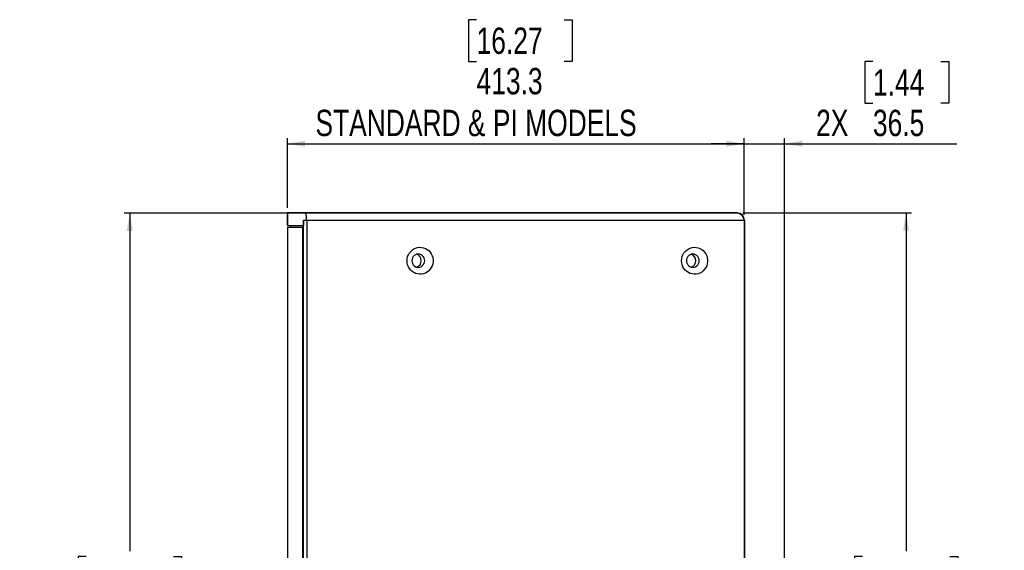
# Model space of a CAD drawing. Header units: millimetres. Extents: x 0 to 4205, y 0 to 2970.
# Tile 22 of 33: x 1633 to 2524, y 1167 to 1647. Entities that reach past the tile are written whole.
import ezdxf

# ---------------------------------------------------------------- set-up
doc = ezdxf.new("R2010")
doc.units = ezdxf.units.MM
doc.header["$LTSCALE"] = 5
doc.layers.add('SLD-0', color=7, linetype='Continuous')
doc.styles.add('SLDTEXTSTYLE0', font='TXT', dxfattribs={"width": 0.75})
doc.dimstyles.new('SLDDIMSTYLE0', dxfattribs={"dimtxt": 23.8125, "dimasz": 16, "dimexe": 0, "dimexo": 0.0625, "dimgap": 5.953125, "dimtad": 0, "dimtih": 1, "dimtoh": 1, "dimdec": 1, "dimrnd": 1e-09, "dimzin": 12, "dimdsep": 46, "dimtxsty": 'SLDTEXTSTYLE0', "dimsah": 1, "dimcen": 0.09, "dimadec": 0, "dimazin": 3, "dimtfac": 1, "dimtdec": 1, "dimtofl": 0, "dimtmove": 0, "dimatfit": 3, "dimfxl": 1, "dimfrac": 2, "dimtolj": 1, "dimtzin": 12, "dimarcsym": 0})
doc.dimstyles.new('SLDDIMSTYLE1', dxfattribs={"dimtxt": 23.8125, "dimasz": 16, "dimexe": 0, "dimexo": 0.0625, "dimgap": 5.953125, "dimtad": 0, "dimtih": 1, "dimtoh": 1, "dimdec": 1, "dimrnd": 1e-09, "dimzin": 12, "dimdsep": 46, "dimtxsty": 'SLDTEXTSTYLE0', "dimsah": 1, "dimcen": 0.09, "dimadec": 0, "dimazin": 3, "dimtfac": 1, "dimtdec": 1, "dimtmove": 0, "dimatfit": 0, "dimfxl": 1, "dimfrac": 2, "dimtolj": 1, "dimtzin": 12, "dimarcsym": 0})

# ---------------------------------------------------------------- blocks, each defined once
blk = doc.blocks.new('_D_14')
at = {"layer": 'SLD-0', "color": 7, "transparency": 16777216}
for p, q in [((2286.89, 1472.36), (2439.77, 1472.36)), ((2434.77, 1472.36), (2434.77, 1166.38)), ((2395.19, 1161.55), (2387.95, 1161.55)), ((2387.95, 1161.55), (2387.95, 1123.72)), ((2474.35, 1161.55), (2481.59, 1161.55)), ((2481.59, 1161.55), (2481.59, 1123.72)), ((2387.95, 1123.72), (2395.19, 1123.72)), ((2481.59, 1123.72), (2474.35, 1123.72)), ((2434.77, 703.2), (2434.77, 1011.47)), ((2286.89, 703.2), (2439.77, 703.2))]:
    blk.add_line(p, q, dxfattribs=at)
for points in [[(2434.77, 1472.36), (2432.02, 1456.36), (2437.52, 1456.36)], [(2434.77, 703.2), (2437.52, 719.2), (2432.02, 719.2)]]:
    blk.add_solid(points, dxfattribs=at)
at = {"layer": 'SLD-0', "color": 7, "transparency": 16777216, "char_height": 23.812, "attachment_point": 1, "style": 'SLDTEXTSTYLE0'}
for s, insert in [('30.28', (2395.19, 1154.42)), ('769.2', (2395.19, 1117.84)), ('OUTDOOR', (2354.75, 1080)), ('MODELS', (2370.78, 1042.17))]:
    blk.add_mtext(s, dxfattribs=dict(at, insert=insert))
blk = doc.blocks.new('_D_17')
at = {"layer": 'SLD-0', "color": 7, "transparency": 16777216}
for p, q in [((1886.27, 1472.06), (1727.35, 1472.06)), ((1732.35, 1472.06), (1732.35, 1166.38)), ((1692.77, 1161.55), (1685.53, 1161.55)), ((1685.53, 1161.55), (1685.53, 1123.72)), ((1771.93, 1161.55), (1779.17, 1161.55)), ((1779.17, 1161.55), (1779.17, 1123.72)), ((1685.53, 1123.72), (1692.77, 1123.72)), ((1779.17, 1123.72), (1771.93, 1123.72)), ((1732.35, 703.5), (1732.35, 1011.47)), ((1886.27, 703.5), (1727.35, 703.5))]:
    blk.add_line(p, q, dxfattribs=at)
for points in [[(1732.35, 1472.06), (1729.6, 1456.06), (1735.1, 1456.06)], [(1732.35, 703.5), (1735.1, 719.5), (1729.6, 719.5)]]:
    blk.add_solid(points, dxfattribs=at)
at = {"layer": 'SLD-0', "color": 7, "transparency": 16777216, "char_height": 23.812, "attachment_point": 1, "style": 'SLDTEXTSTYLE0'}
for s, insert in [('30.26', (1692.77, 1154.42)), ('768.6', (1692.77, 1117.84)), ('STANDARD &', (1632.74, 1080)), ('PI MODELS', (1650.99, 1042.17))]:
    blk.add_mtext(s, dxfattribs=dict(at, insert=insert))
blk = doc.blocks.new('_D_18')
at = {"layer": 'SLD-0', "color": 7, "transparency": 16777216}
for p, q in [((2404.71, 1609.46), (2397.47, 1609.46)), ((2397.47, 1609.46), (2397.47, 1571.62)), ((2466.27, 1609.46), (2473.51, 1609.46)), ((2473.51, 1609.46), (2473.51, 1571.62)), ((2397.47, 1571.62), (2404.71, 1571.62)), ((2473.51, 1571.62), (2466.27, 1571.62)), ((2288.24, 1535.04), (2258.24, 1535.04)), ((2288.24, 1470.71), (2288.24, 1540.04)), ((2288.24, 1535.04), (2324.77, 1535.04)), ((2324.77, 890.85), (2324.77, 1540.04)), ((2324.77, 1535.04), (2480.75, 1535.04))]:
    blk.add_line(p, q, dxfattribs=at)
for points in [[(2288.24, 1535.04), (2272.24, 1537.79), (2272.24, 1532.29)], [(2324.77, 1535.04), (2340.77, 1532.29), (2340.77, 1537.79)]]:
    blk.add_solid(points, dxfattribs=at)
at = {"layer": 'SLD-0', "color": 7, "transparency": 16777216, "char_height": 23.812, "attachment_point": 1, "style": 'SLDTEXTSTYLE0'}
for s, insert in [('1.44', (2404.71, 1602.32)), ('2X', (2353.31, 1565.74)), ('36.5', (2404.71, 1565.74))]:
    blk.add_mtext(s, dxfattribs=dict(at, insert=insert))
blk = doc.blocks.new('_D_19')
at = {"layer": 'SLD-0', "color": 7, "transparency": 16777216}
for p, q in [((2046.1, 1647.29), (2038.86, 1647.29)), ((2038.86, 1647.29), (2038.86, 1609.46)), ((2125.26, 1647.29), (2132.5, 1647.29)), ((2132.5, 1647.29), (2132.5, 1609.46)), ((2038.86, 1609.46), (2046.1, 1609.46)), ((2132.5, 1609.46), (2125.26, 1609.46)), ((1874.92, 1477.06), (1874.92, 1540.04)), ((1874.92, 1535.04), (2288.24, 1535.04)), ((2288.24, 1470.71), (2288.24, 1540.04))]:
    blk.add_line(p, q, dxfattribs=at)
for points in [[(1874.92, 1535.04), (1890.92, 1532.29), (1890.92, 1537.79)], [(2288.24, 1535.04), (2272.24, 1537.79), (2272.24, 1532.29)]]:
    blk.add_solid(points, dxfattribs=at)
at = {"layer": 'SLD-0', "color": 7, "transparency": 16777216, "attachment_point": 1, "style": 'SLDTEXTSTYLE0'}
for s, insert, char_height in [('16.27', (2046.1, 1640.15), 23.812), ('413.3', (2046.1, 1603.58), 23.812), ('STANDARD & PI MODELS', (1900.32, 1565.74), 23.8125)]:
    blk.add_mtext(s, dxfattribs=dict(at, insert=insert, char_height=char_height))

msp = doc.modelspace()

# ---------------------------------------------------------------- linework, layer by layer
at = {"color": 7, "linetype": 'Continuous', "lineweight": 25}
for p, q in [((1874.916227, 1472.055505), (1874.916227, 1461.006532)), ((1891.268046, 1472.055505), (1874.916227, 1472.055505)), ((2281.893202, 1472.055505), (1891.268046, 1472.055505)), ((1889.427603, 1465.705524), (1892.336817, 1465.705524)), ((1889.427603, 1465.705524), (1889.427603, 1461.006532)), ((1889.475913, 709.852307), (1889.475913, 1465.705524)), ((1892.336817, 1465.705524), (2288.243202, 1465.705524)), ((1892.530889, 1465.705524), (1892.530889, 709.852307)), ((1892.530889, 1465.705524), (2288.243202, 1465.705524)), ((2288.242803, 1465.705524), (2288.243202, 1465.705524)), ((2288.243202, 1465.705524), (2288.243202, 709.852307)), ((1874.916227, 1461.006532), (1889.427603, 1461.006532)), ((1874.916227, 1459.434221), (1874.916227, 818.605195)), ((1874.916227, 1459.434221), (1888.556899, 1459.434221)), ((1878.091217, 1461.006532), (1878.091217, 1459.434221)), ((1888.556899, 1459.434221), (1888.556899, 716.123568)), ((1888.556899, 1459.434221), (1889.475913, 1459.434221)), ((1889.427603, 1461.006532), (1889.475913, 1461.006532))]:
    msp.add_line(p, q, dxfattribs=at)
at = {"color": 7, "linetype": 'Continuous', "lineweight": 25, "flags": 128}
for points in [[(1983.205558, 1429.129491), (1983.343573, 1430.990587), (1983.754398, 1432.808111), (1984.428377, 1434.539328), (1985.349746, 1436.143766), (1986.496867, 1437.583814), (1987.842889, 1438.825736), (1989.356221, 1439.840327), (1991.001458, 1440.603862), (1992.739977, 1441.098521), (1994.531066, 1441.312561), (1996.332706, 1441.241036), (1998.102696, 1440.885673), (1999.799551, 1440.254758), (2001.383484, 1439.363072), (2002.817393, 1438.231478), (2004.067631, 1436.886559), (2005.1049, 1435.359846), (2005.904914, 1433.687101), (2006.448926, 1431.907485), (2006.72415, 1430.062781), (2006.72415, 1428.196202), (2006.448926, 1426.351498), (2005.904914, 1424.571941), (2005.1049, 1422.899197), (2004.067631, 1421.372424), (2002.817393, 1420.027504), (2001.383484, 1418.89597), (1999.799551, 1418.004284), (1998.102696, 1417.37331), (1996.332706, 1417.017947), (1994.531066, 1416.946481), (1992.739977, 1417.160521), (1991.001458, 1417.65512), (1989.356221, 1418.418715), (1987.842889, 1419.433306), (1986.496867, 1420.675168), (1985.349746, 1422.115217), (1984.428377, 1423.719654), (1983.754398, 1425.450931), (1983.343573, 1427.268396), (1983.205558, 1429.129491)], [(1987.58793, 1429.129491), (1987.733097, 1427.795599), (1988.161327, 1426.528643), (1988.851161, 1425.392042), (1989.76797, 1424.442897), (1990.865828, 1423.728714), (1992.08966, 1423.285375), (1993.378074, 1423.135112), (1994.666518, 1423.285375), (1995.89032, 1423.728714), (1996.988178, 1424.442897), (1997.904987, 1425.392042), (1998.594822, 1426.528643), (1999.023051, 1427.795599), (1999.168218, 1429.129491), (1999.023051, 1430.463384), (1998.594822, 1431.7304), (1997.904987, 1432.866941), (1996.988178, 1433.816145), (1995.89032, 1434.530268), (1994.666518, 1434.973607), (1993.378074, 1435.12393), (1992.08966, 1434.973607), (1990.865828, 1434.530268), (1989.76797, 1433.816145), (1988.851161, 1432.866941), (1988.161327, 1431.7304), (1987.733097, 1430.463384), (1987.58793, 1429.129491)], [(2231.617537, 1429.129491), (2231.755556, 1430.990587), (2232.16637, 1432.808111), (2232.840353, 1434.539328), (2233.761707, 1436.143766), (2234.908835, 1437.583814), (2236.254853, 1438.825736), (2237.768208, 1439.840327), (2239.413426, 1440.603862), (2241.151952, 1441.098521), (2242.943031, 1441.312561), (2244.744682, 1441.241036), (2246.514679, 1440.885673), (2248.21153, 1440.254758), (2249.795468, 1439.363072), (2251.229358, 1438.231478), (2252.479603, 1436.886559), (2253.516887, 1435.359846), (2254.316901, 1433.687101), (2254.860898, 1431.907485), (2255.136118, 1430.062781), (2255.136118, 1428.196202), (2254.860898, 1426.351498), (2254.316901, 1424.571941), (2253.516887, 1422.899197), (2252.479603, 1421.372424), (2251.229358, 1420.027504), (2249.795468, 1418.89597), (2248.21153, 1418.004284), (2246.514679, 1417.37331), (2244.744682, 1417.017947), (2242.943031, 1416.946481), (2241.151952, 1417.160521), (2239.413426, 1417.65512), (2237.768208, 1418.418715), (2236.254853, 1419.433306), (2234.908835, 1420.675168), (2233.761707, 1422.115217), (2232.840353, 1423.719654), (2232.16637, 1425.450931), (2231.755556, 1427.268396), (2231.617537, 1429.129491)], [(2235.999902, 1429.129491), (2236.145076, 1427.795599), (2236.57331, 1426.528643), (2237.263133, 1425.392042), (2238.179953, 1424.442897), (2239.2778, 1423.728714), (2240.501621, 1423.285375), (2241.79005, 1423.135112), (2243.078479, 1423.285375), (2244.3023, 1423.728714), (2245.400147, 1424.442897), (2246.316967, 1425.392042), (2247.00679, 1426.528643), (2247.435023, 1427.795599), (2247.580194, 1429.129491), (2247.435023, 1430.463384), (2247.00679, 1431.7304), (2246.316967, 1432.866941), (2245.400147, 1433.816145), (2244.3023, 1434.530268), (2243.078479, 1434.973607), (2241.79005, 1435.12393), (2240.501621, 1434.973607), (2239.2778, 1434.530268), (2238.179953, 1433.816145), (2237.263133, 1432.866941), (2236.57331, 1431.7304), (2236.145076, 1430.463384), (2235.999902, 1429.129491)]]:
    msp.add_lwpolyline(points, dxfattribs=at)
at = {"color": 7, "linetype": 'Continuous', "lineweight": 25}
for centre, radius, start, end in [((2281.893202, 1465.705507), 6.35, 360, 90), ((1990.152282, 1429.198666), 5.959424, 359.334915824, 73.452040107), ((2238.564278, 1429.198673), 5.959408, 359.334851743, 73.452343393), ((1990.152282, 1429.060316), 5.959424, 286.547959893, 0.665084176), ((2238.564278, 1429.06031), 5.959408, 286.547656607, 0.665148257)]:
    msp.add_arc(centre, radius, start, end, dxfattribs=at)
msp.add_open_spline([(1892.336817, 1465.705524), (1892.324881, 1466.417191), (1892.301009, 1467.840482), (1892.11553, 1469.73823), (1891.844369, 1471.174318), (1891.544379, 1471.94411), (1891.347246, 1472.023578), (1891.268046, 1472.055505)], degree=3, knots=[0, 0, 0, 0, 0.21354888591, 0.42708466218, 0.64100389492, 0.85576906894, 1, 1, 1, 1], dxfattribs=at)
at = {"layer": 'SLD-0', "color": 7}
for p, q in [((2281.893202, 1472.355507), (1874.616224, 1472.355507)), ((1874.616224, 1472.355507), (1874.616224, 1461.006507)), ((2288.543202, 1465.705507), (2288.543202, 709.852307))]:
    msp.add_line(p, q, dxfattribs=at)
msp.add_arc((2281.893202, 1465.705507), 6.65, 0, 90, dxfattribs=at)

# ---------------------------------------------------------------- dimensions: what is measured, and where the dimension line sits
for base, p1, p2, text, dimstyle, picture, middle in [((2288.243202, 1593.583116), (1874.916224, 1472.055507), (2288.243202, 1465.705507), '<>\\PSTANDARD & PI MODELS', 'SLDDIMSTYLE0', '_D_19', (2085.680935, 1593.583116)), ((2324.768402, 1574.665412), (2288.243202, 1465.705507), (2324.768402, 885.85422), '2X<>', 'SLDDIMSTYLE1', '_D_18', (2417.033864, 1574.665412))]:
    dim = msp.add_linear_dim(base=base, p1=p1, p2=p2, text=text, dimstyle=dimstyle, dxfattribs=at)
    dim.commit()
    dim.dimension.update_dxf_attribs({"geometry": picture, "text_midpoint": middle, "dimtype": 160})
for base, p1, p2, text, picture, middle in [((1732.350694, 1472.055507), (1891.268034, 703.502307), (1891.268034, 1472.055507), '<>\\PSTANDARD &\\PPI MODELS', '_D_17', (1732.350694, 1088.926488)), ((2434.768402, 1472.355507), (2281.893202, 703.202307), (2281.893202, 1472.355507), '<>\\POUTDOOR\\PMODELS', '_D_14', (2434.768402, 1088.926488))]:
    dim = msp.add_linear_dim(base=base, p1=p1, p2=p2, angle=90, text=text, dimstyle='SLDDIMSTYLE0', dxfattribs=at)
    dim.commit()
    dim.dimension.update_dxf_attribs({"geometry": picture, "text_midpoint": middle, "dimtype": 160})

doc.saveas('drawing.dxf')
